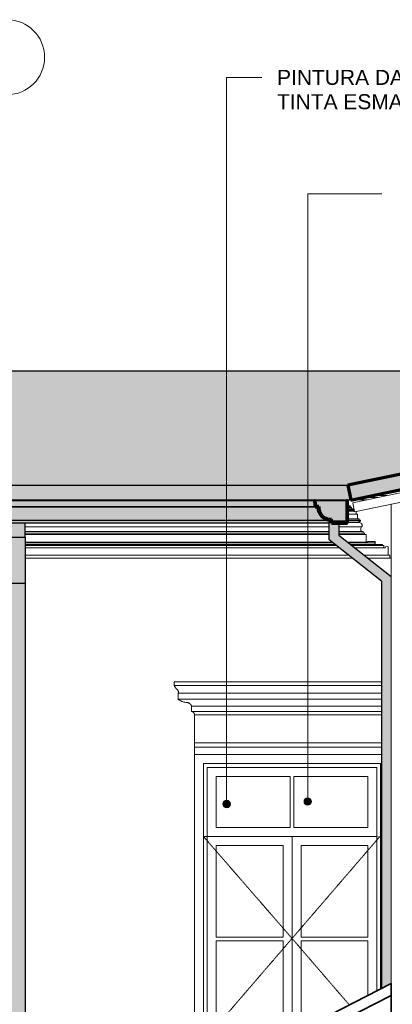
# Model space of a CAD drawing. Header units: millimetres. Extents: x -4967 to 47670, y -1932 to 8822.
# Tile 9 of 14: x 22035 to 24518, y 1966 to 8528. Entities that reach past the tile are written whole.
import ezdxf

# ---------------------------------------------------------------- set-up
doc = ezdxf.new("R2010")
doc.units = ezdxf.units.MM
doc.linetypes.add('_Tracejado pequeno', pattern=[2.25, 1.5, -0.75])
for name, color, linetype, lineweight in [('A-GENM', 13, 'Continuous', 18), ('A-GLAZ', 151, 'Continuous', 18), ('A-GLAZ-CWMG', 51, 'Continuous', 18), ('A-GLAZ-HDLN', 1, '_Tracejado pequeno', 18), ('A-ROOF', 132, 'Continuous', 25), ('A-ROOF-MCUT', 132, 'Continuous', 70), ('A-ROOF-OTLN', 132, 'Continuous', 25), ('A-ROOF-PATT', 132, 'Continuous', 25), ('A-WALL', 113, 'Continuous', 18), ('G-ANNO-TEXT', 231, 'Continuous', 9), ('S-GRID-IDEN', 1, 'Continuous', 9)]:
    doc.layers.add(name, color=color, linetype=linetype, lineweight=lineweight)
doc.styles.add('Arial_3', font='arial.ttf', dxfattribs={"height": 100})

# ---------------------------------------------------------------- blocks, each defined once
blk = doc.blocks.new('Window_CV - Window_CV - 1 divisão-4329174-ELEVAÇÃO 6 - MANTER _ CONSTRUIR')
at = {"layer": 'A-GLAZ'}
for p, q in [((11450.3, 3630), (11450.3, 1761.2)), ((12696.1, 3630), (11450.3, 3630)), ((11510.3, 3570), (12690.3, 3570)), ((11510.3, 1761.2), (11510.3, 3570)), ((11535.3, 3545), (12665.3, 3545)), ((11535.3, 3545), (11535.3, 1761.2)), ((12665.3, 2054.9), (12665.3, 3545)), ((12690.3, 3570), (12690.3, 2067.6)), ((11595.3, 3485), (11595.3, 3144)), ((12087.8, 3485), (11595.3, 3485)), ((12087.8, 3144), (12087.8, 3485)), ((12605.3, 3485), (12112.8, 3485)), ((12112.8, 3485), (12112.8, 3144)), ((12605.3, 3144), (12605.3, 3485)), ((12087.8, 3144), (11595.3, 3144)), ((12605.3, 3144), (12112.8, 3144)), ((11535.3, 3084), (12665.3, 3084)), ((12100.3, 3084), (11535.3, 3084)), ((11595.3, 2414.5), (11595.3, 3024)), ((11595.3, 3024), (12040.3, 3024)), ((12040.3, 3024), (12040.3, 2414.5)), ((12665.3, 3084), (12100.3, 3084)), ((12100.3, 1767), (12100.3, 3084)), ((12100.3, 3084), (12100.3, 1767)), ((12160.3, 2414.5), (12160.3, 3024)), ((12160.3, 3024), (12605.3, 3024)), ((12605.3, 3024), (12605.3, 2414.5)), ((12040.3, 2414.5), (11595.3, 2414.5)), ((11595.3, 2389.5), (11595.3, 1805)), ((11595.3, 2389.5), (12040.3, 2389.5)), ((12040.3, 1805), (12040.3, 2389.5)), ((12605.3, 2414.5), (12160.3, 2414.5)), ((12160.3, 2389.5), (12605.3, 2389.5)), ((12160.3, 2389.5), (12160.3, 1805)), ((12605.3, 2024.3), (12605.3, 2389.5)), ((11595.3, 1805), (12040.3, 1805)), ((12160.3, 1805), (12174.8, 1805)), ((11781.1, 1745), (12057, 1745)), ((12008, 1720), (11781.1, 1720)), ((12641.2, 1720), (12536.7, 1720)), ((12585.8, 1745), (12641.2, 1745)), ((11726.9, 1584), (11741, 1584)), ((12269.9, 1584), (12381.2, 1584)), ((12521.2, 1584), (12555.1, 1584))]:
    blk.add_line(p, q, dxfattribs=at)
at = {"layer": 'A-GLAZ-HDLN'}
for p, q in [((11510.3, 3084), (12685.1, 3084)), ((11510.3, 3084), (12100.3, 2405)), ((12100.3, 2405), (12685.1, 3084)), ((12100.3, 2405), (11545.8, 1761.2)), ((12482.2, 1961.6), (12100.3, 2405))]:
    blk.add_line(p, q, dxfattribs=at)
blk = doc.blocks.new('Generic Models 2 - Generic Models 2-3017803-ELEVAÇÃO 6 - MANTER _ CONSTRUIR')
at = {"layer": 'A-GENM', "lineweight": 35}
for p, q in [((12761.1, 2103.7), (11721.1, 1573.8)), ((12761.1, 2025.2), (12761.1, 2103.7)), ((11721.1, 1495.3), (12761.1, 2025.2)), ((12761.1, 2025.2), (11721.1, 1495.1)), ((12761.1, 1834.4), (12761.1, 2025.2)), ((11721.1, 1304.3), (12761.1, 1834.4)), ((12751.6, 1829.5), (12641.2, 1773.2)), ((12641.2, 1773.2), (12641.2, 1627.9)), ((12751.6, 1268.9), (12751.6, 1829.5)), ((12521.2, 1712.1), (12381.2, 1640.7)), ((12521.2, 1566.7), (12521.2, 1712.1)), ((11781.1, 1703.8), (11381.2, 1703.8)), ((11381.2, 1703.8), (11381.2, 1623.8)), ((11781.1, 1623.8), (11781.1, 1703.8)), ((12381.2, 1640.7), (12381.2, 1495.4)), ((11441.1, 1623.8), (11381.1, 1623.8)), ((11381.2, 1623.8), (11781.1, 1623.8)), ((11721.1, 1623.8), (11441.1, 1623.8)), ((11441.1, 1623.8), (11441.1, 470)), ((11441.1, 1573.8), (11441.1, 1623.8)), ((11781, 1623.8), (11721, 1623.8)), ((11721, 1623.8), (11721, 1573.8)), ((11721.1, 470), (11721.1, 1623.8)), ((12261.2, 1579.6), (12121.2, 1508.2)), ((12261.2, 1434.2), (12261.2, 1579.6)), ((12641.2, 1627.9), (12521.2, 1566.7)), ((11441.1, 1573.8), (11421.1, 1573.8)), ((11421.1, 1573.8), (11421.1, 1553.8)), ((11421.1, 1553.8), (11441.1, 1553.8)), ((11441.1, 1533.3), (11421.1, 1533.3)), ((11421.1, 1533.3), (11421.1, 1513.3)), ((11421.1, 1513.3), (11441.1, 1513.3)), ((11441.1, 1553.8), (11441.1, 1573.8)), ((11441.1, 1513.3), (11441.1, 1533.3)), ((11721.1, 1573.8), (11721.1, 1495.3)), ((11721.1, 1495.1), (11721.1, 1304.3)), ((12001.2, 1447.1), (11861.2, 1375.7)), ((12001.2, 1301.7), (12001.2, 1447.1)), ((12121.2, 1508.2), (12121.2, 1362.9)), ((12381.2, 1495.4), (12261.2, 1434.2)), ((12521.2, 1432), (12641.2, 1493.2)), ((12641.2, 1493.2), (12641.2, 1212.6)), ((12521.2, 1151.4), (12521.2, 1432)), ((11861.2, 1375.7), (11861.2, 1230.4)), ((12121.2, 1362.9), (12001.2, 1301.7)), ((12261.2, 1299.5), (12381.2, 1360.7)), ((12381.2, 1360.7), (12381.2, 1080.1)), ((12761.1, 1273.7), (11721.1, 743.7)), ((12261.2, 1018.9), (12261.2, 1299.5)), ((12641.2, 1212.6), (12751.6, 1268.9)), ((12761.1, 1030), (12761.1, 1273.7)), ((11861.2, 1230.4), (11721.1, 1159)), ((12001.2, 1167), (12121.2, 1228.2)), ((12121.2, 1228.2), (12121.2, 947.6)), ((11721.1, 1159), (11721.1, 1024.3)), ((12001.2, 886.4), (12001.2, 1167)), ((12381.2, 1080.1), (12521.2, 1151.4)), ((11721.1, 1024.3), (11861.2, 1095.7)), ((11861.2, 1095.7), (11861.2, 815.1)), ((12121.2, 947.6), (12261.2, 1018.9)), ((11861.2, 815.1), (12001.2, 886.4)), ((11721.1, 743.7), (11721.1, 470)), ((11441.1, 470), (11721.1, 470)), ((11721.1, 470), (12761.1, 470))]:
    blk.add_line(p, q, dxfattribs=at)
at = {"layer": 'A-GENM'}
for p, q in [((11381.2, 1761.2), (11781.1, 1761.2)), ((11381.2, 1761.2), (11381.2, 1703.8)), ((11781.1, 1703.8), (11781.1, 1761.2)), ((12761.1, 470), (12761.1, 1030))]:
    blk.add_line(p, q, dxfattribs=at)
at = {"layer": 'A-GENM', "lineweight": 35}
for centre, start, end in [((11368.1, 1547.2), 20.02292, 80.36593), ((11794, 1547.2), 99.63407, 159.97708)]:
    blk.add_arc(centre, 77.7, start, end, dxfattribs=at)
at = {"layer": 'A-GENM'}
for points in [[(11408.2, 1613.8), (11406.9, 1614.6), (11405.6, 1615.3), (11404.3, 1616.1)], [(11404.3, 1616), (11405.6, 1615.3), (11406.9, 1614.6), (11408.2, 1613.8)], [(11426.3, 1598.7), (11427.3, 1597.6), (11428.3, 1596.4), (11429.3, 1595.3)], [(11429.2, 1595.2), (11428.3, 1596.4), (11427.3, 1597.5), (11426.3, 1598.7)], [(11735.8, 1598.7), (11734.8, 1597.6), (11733.8, 1596.4), (11732.8, 1595.3)], [(11732.9, 1595.2), (11733.8, 1596.4), (11734.8, 1597.6), (11735.8, 1598.7)], [(11753.9, 1613.8), (11755.2, 1614.6), (11756.5, 1615.3), (11757.8, 1616)], [(11757.8, 1616), (11756.5, 1615.3), (11755.2, 1614.6), (11753.9, 1613.8)]]:
    blk.add_open_spline(points, degree=3, dxfattribs=at)
blk = doc.blocks.new('Rectangular Mullion - 4x6_3-3931220-ELEVAÇÃO 6 - MANTER _ CONSTRUIR')
at = {"layer": 'A-GLAZ-CWMG'}
for p, q in [((15574.3, 5953.9), (15959.6, 6034.8)), ((12517.2, 5247.6), (15959, 5970.3)), ((15135.7, 5861.8), (15525.4, 5943.6)), ((14697.1, 5769.7), (15086.8, 5851.5)), ((14258.6, 5677.6), (14648.2, 5759.4)), ((13820, 5585.5), (14209.6, 5667.3)), ((13381.4, 5493.4), (13771.1, 5575.2)), ((12942.8, 5401.3), (13332.5, 5483.1)), ((12504.3, 5309.2), (12893.9, 5391)), ((12517.2, 5247.6), (12504.3, 5309.2))]:
    blk.add_line(p, q, dxfattribs=at)
blk = doc.blocks.new('Rectangular Mullion - 6x12 cm-4082038-ELEVAÇÃO 6 - MANTER _ CONSTRUIR')
at = {"layer": 'A-GLAZ-CWMG'}
for p, q in [((12574.2, 5344.3), (12671.5, 5344.3)), ((12732, 5357), (12634.8, 5357))]:
    blk.add_line(p, q, dxfattribs=at)
blk = doc.blocks.new('ornamento esquadrias - ornamento esquadrias-V19-ELEVAÇÃO 6 - MANTER _ CONSTRUIR')
at = {"layer": 'A-GENM'}
for p, q in [((12696.1, 4114.9), (11315.6, 4114.9)), ((11315.6, 4114.9), (11315.6, 4089.9)), ((12696.1, 4089.9), (11315.6, 4089.9)), ((11315.6, 4089.9), (12696.1, 4089.9)), ((11340.6, 4039.9), (12696.1, 4039.9)), ((12696.1, 4039.9), (11340.6, 4039.9)), ((11340.6, 4039.9), (11340.6, 3999.9)), ((12696.1, 3999.9), (11340.6, 3999.9)), ((11340.6, 3999.9), (12696.1, 3999.9)), ((11430.6, 3953.3), (12696.1, 3953.3)), ((12696.1, 3953.3), (11430.6, 3953.3)), ((11430.6, 3953.3), (11430.6, 3918.3)), ((12696.1, 3918.3), (11430.6, 3918.3)), ((11430.6, 3918.3), (12696.1, 3918.3)), ((12696.1, 3894.9), (11450.3, 3894.9)), ((11450.3, 3894.9), (11450.3, 3709.1)), ((11450.3, 3894.9), (12696.1, 3894.9)), ((12696.1, 3709.1), (11450.3, 3709.1)), ((11450.3, 3709.1), (12696.1, 3709.1)), ((11450.3, 3679.1), (11450.3, 3709.1)), ((11450.3, 3679.1), (12696.1, 3679.1)), ((11450.3, 3629.9), (11450.3, 3679.1)), ((11450.3, 3679.1), (12696.1, 3679.1))]:
    blk.add_line(p, q, dxfattribs=at)
for points, knots in [([(11334.2, 4063.3), (11332.6, 4064.9), (11330.4, 4067.3), (11327.6, 4070.6), (11325.9, 4072.7), (11324.7, 4074.4), (11323.4, 4076.1), (11322.3, 4077.8), (11321.3, 4079.4), (11320.3, 4081), (11319.3, 4082.7), (11318.4, 4084.4), (11317.4, 4086.3), (11316.6, 4087.8), (11316.1, 4088.9), (11315.7, 4089.7), (11315.6, 4089.9), (11315.6, 4089.9)], [0, 0, 0, 0, 0.142857, 0.214286, 0.285714, 0.321429, 0.357143, 0.428571, 0.464286, 0.5, 0.571429, 0.625, 0.678571, 0.785714, 0.839286, 0.892857, 1, 1, 1, 1]), ([(11340.6, 4039.9), (11340.6, 4039.9), (11340.8, 4040.3), (11341.6, 4041.8), (11342.4, 4044.3), (11342.9, 4047.6), (11342.7, 4051), (11342, 4053.6), (11341.5, 4055), (11340.8, 4056.5), (11340, 4057.9), (11339, 4059.2), (11337.4, 4061.1), (11335.7, 4062.5), (11334.2, 4063.3)], [0, 0, 0, 0, 0.125, 0.25, 0.375, 0.5, 0.625, 0.6875, 0.71875, 0.75, 0.8125, 0.84375, 0.875, 1, 1, 1, 1]), ([(11340.6, 3999.9), (11342.3, 3998.6), (11345.8, 3996.1), (11350.5, 3993), (11354.6, 3990.6), (11358.8, 3988.4), (11363.2, 3986.3), (11367.7, 3984.4), (11372.3, 3982.7), (11380.6, 3980), (11387.9, 3978.5), (11392.9, 3977.7)], [-1, -1, -1, -1, -0.875, -0.75, -0.6875, -0.625, -0.5, -0.4375, -0.375, -0.25, 0, 0, 0, 0]), ([(11392.9, 3977.7), (11395.6, 3977.9), (11399.7, 3977.8), (11404.9, 3976.7), (11408.1, 3975.6), (11410.6, 3974.6), (11412.4, 3973.8), (11414.1, 3972.8), (11415.8, 3971.8), (11417.5, 3970.6), (11419.1, 3969.4), (11420.6, 3968.1), (11422, 3966.8), (11423.4, 3965.3), (11425.1, 3963.3), (11427.9, 3959.4), (11429.7, 3955.8), (11430.6, 3953.3)], [-1, -1, -1, -1, -0.833333, -0.75, -0.666667, -0.625, -0.583333, -0.541667, -0.5, -0.458333, -0.416667, -0.375, -0.333333, -0.291667, -0.25, -0.166667, 0, 0, 0, 0]), ([(11430.6, 3918.3), (11431.5, 3918.1), (11432.8, 3917.7), (11434.6, 3917), (11435.8, 3916.5), (11437, 3915.9), (11438.2, 3915.2), (11439.3, 3914.5), (11440.2, 3913.8), (11440.9, 3913.3), (11441.6, 3912.7), (11442.4, 3912), (11443.3, 3911), (11444.2, 3910.1), (11445.1, 3909), (11445.8, 3907.9), (11446.6, 3906.8), (11447.3, 3905.6), (11447.9, 3904.4), (11448.6, 3902.7), (11449.7, 3899.6), (11450.2, 3896.8), (11450.3, 3894.9)], [-1, -1, -1, -1, -0.916667, -0.875, -0.833333, -0.791667, -0.75, -0.708333, -0.666667, -0.645833, -0.625, -0.583333, -0.541667, -0.5, -0.458333, -0.416667, -0.375, -0.333333, -0.291667, -0.25, -0.166667, 0, 0, 0, 0])]:
    blk.add_open_spline(points, degree=3, knots=knots, dxfattribs=at)
blk = doc.blocks.new('Generic Models 1 - Generic Models 24-4258923-ELEVAÇÃO 6 - MANTER _ CONSTRUIR')
at = {"layer": 'A-GENM', "lineweight": 25}
for points in [[(10321.1, 5078.4), (10321.1, 5173.7), (10221.1, 5173.7), (10221.1, 5078.4), (10230.7, 5078.4)], [(10321.1, 4773.8), (10321.1, 5078.4), (10221.1, 5078.4), (10221.1, 4773.8)], [(10321.1, 470), (10321.1, 4773.8), (10221.1, 4773.8), (10221.1, 470)]]:
    blk.add_hatch(color=9, dxfattribs=at).paths.add_polyline_path(points, flags=0)
h = blk.add_hatch(color=9, dxfattribs=at)
h.paths.add_polyline_path([(12751.6, 1268.9), (12761.1, 1273.7), (12761.1, 1834.4), (12751.6, 1829.5), (12751.6, 1273.7)], flags=0)
h.paths.add_polyline_path([(12696.1, 2070.6), (12761.1, 2103.7), (12761.1, 4818.2), (12412.3, 5093.4), (12412.3, 5173.7), (12362.2, 5173.7), (12361.3, 5178.7), (12347.3, 5178.7), (12347.3, 5061.9), (12696.1, 4786.7), (12696.1, 2103.7)], flags=0)
at = {"layer": 'A-GENM', "color": 5, "lineweight": 25}
for p, q in [((10321.1, 5078.4), (10321.1, 5173.7)), ((12347.3, 5178.7), (12361.3, 5178.7)), ((12347.3, 5061.9), (12347.3, 5178.7)), ((12412.3, 5173.7), (12412.3, 5093.4)), ((10221.1, 5078.4), (10321.1, 5078.4)), ((10321.1, 5078.4), (10321.1, 4773.8)), ((12696.1, 4786.7), (12347.3, 5061.9)), ((12412.3, 5093.4), (12761.1, 4818.2)), ((10221.1, 4773.8), (10321.1, 4773.8)), ((10321.1, 4773.8), (10321.1, 470)), ((12696.1, 4786.7), (12696.1, 2070.6))]:
    blk.add_line(p, q, dxfattribs=at)
blk = doc.blocks.new('ORNAMENTO SUPERIOR - ORNAMENTO SUPERIOR-4323885-ELEVAÇÃO 6 - MANTER _ CONSTRUIR')
at = {"layer": 'A-GENM'}
for p, q in [((7054.9, 5328.7), (12477.3, 5328.7)), ((12477.3, 5328.7), (12477.3, 5287.4)), ((12597.1, 5328.7), (12477.3, 5328.7)), ((12477.3, 5287.4), (12470.7, 5287.4)), ((12487.3, 5282.4), (12470.7, 5282.4)), ((12492.3, 5277.4), (12470.7, 5277.4)), ((12497.3, 5267.4), (12470.7, 5267.4)), ((12512.3, 5262.4), (12470.7, 5262.4)), ((12515.2, 5257.4), (12470.7, 5257.4)), ((12516.2, 5252.4), (12470.7, 5252.4)), ((12477.3, 5287.4), (12487.3, 5287.4)), ((12487.3, 5287.4), (12487.3, 5282.4)), ((12487.3, 5282.4), (12492.3, 5282.4)), ((12492.3, 5282.4), (12492.3, 5277.4)), ((12492.3, 5277.4), (12497.3, 5277.4)), ((12497.3, 5277.4), (12497.3, 5267.4)), ((12497.3, 5267.4), (12512.3, 5267.4)), ((12512.3, 5267.4), (12512.3, 5262.4)), ((12512.3, 5262.4), (12514.1, 5262.4)), ((12761.4, 4938.7), (12761.4, 5298.8)), ((12527.3, 5232.4), (12470.7, 5232.4)), ((12537.3, 5202.4), (12470.7, 5202.4)), ((12547.3, 5192.4), (12470.7, 5192.4)), ((12470.7, 5187.4), (12557.3, 5187.4)), ((12527.3, 5249.7), (12527.3, 5232.4)), ((12527.3, 5232.4), (12537.3, 5232.4)), ((12537.3, 5232.4), (12537.3, 5202.4)), ((12537.3, 5202.4), (12547.3, 5202.4)), ((12557.3, 5187.4), (12543.6, 5176.7)), ((12547.3, 5202.4), (12547.3, 5192.4)), ((12547.3, 5192.4), (12557.3, 5192.4)), ((12557.3, 5192.4), (12557.3, 5187.4)), ((10321.1, 5147.5), (12347.3, 5147.5)), ((12412.3, 5147.5), (12564.1, 5147.5)), ((12470.7, 5176.7), (12543.6, 5176.7)), ((12347.3, 5116.7), (10321.1, 5116.7)), ((12347.3, 5106.7), (10321.1, 5106.7)), ((12347.3, 5096.7), (10321.1, 5096.7)), ((12563.4, 5116.7), (12412.3, 5116.7)), ((12573.4, 5106.7), (12412.3, 5106.7)), ((12583.4, 5096.7), (12412.3, 5096.7)), ((12563.4, 5116.7), (12573.4, 5116.7)), ((12573.4, 5116.7), (12573.4, 5106.7)), ((12573.4, 5106.7), (12583.4, 5106.7)), ((12583.4, 5106.7), (12583.4, 5096.7)), ((12583.4, 5096.7), (12593.4, 5096.7)), ((12593.4, 5096.7), (12593.4, 5046.7)), ((12366.6, 5046.7), (10321.1, 5046.7)), ((10321.1, 5041.7), (12372.9, 5041.7)), ((10321.1, 5031.7), (12385.6, 5031.7)), ((12395.8, 5023.7), (10321.1, 5023.7)), ((12414.8, 5008.7), (10321.1, 5008.7)), ((12593.4, 5046.7), (12471.6, 5046.7)), ((12477.9, 5041.7), (12653.4, 5041.7)), ((12490.6, 5031.7), (12657.5, 5031.7)), ((12703.4, 5023.7), (12500.7, 5023.7)), ((12711.4, 5008.7), (12519.7, 5008.7)), ((12593.4, 5046.7), (12603.4, 5046.7)), ((12603.4, 5046.7), (12603.4, 5051.7)), ((12603.4, 5051.7), (12653.4, 5051.7)), ((12657.5, 5031.7), (12703.4, 5031.7)), ((12703.4, 5031.7), (12703.4, 5023.7)), ((12703.4, 5023.7), (12711.4, 5023.7)), ((12711.4, 5023.7), (12711.4, 5008.7)), ((12711.4, 5008.7), (12721.4, 5008.7)), ((12741.4, 5009.1), (12741.4, 4958.7)), ((12478.2, 4958.7), (10321.1, 4958.7)), ((12503.5, 4938.7), (10321.1, 4938.7)), ((12741.4, 4958.7), (12583.1, 4958.7)), ((12751.4, 4938.7), (12608.5, 4938.7)), ((12741.4, 4958.7), (12751.4, 4958.7)), ((12751.4, 4958.7), (12751.4, 4938.7)), ((12751.4, 4938.7), (12761.4, 4938.7))]:
    blk.add_line(p, q, dxfattribs=at)
for centre, radius, start, end in [((12548.4, 5158.3), 19, 325.45968, 104.54032), ((12580.3, 5131.7), 22.6, 135.85966, 221.76644), ((12657.5, 5037.5), 5.84, 134.54044, 270), ((12647.9, 5046.7), 7.42, 317.64224, 42.35776), ((12731.4, 5009.1), 10, 0, 182.82271)]:
    blk.add_arc(centre, radius, start, end, dxfattribs=at)
blk.add_open_spline([(12653.4, 5041.7), (12653.1, 5041.3), (12652.5, 5040.6), (12651.9, 5039.3), (12651.7, 5038.4), (12651.7, 5038)], degree=3, dxfattribs=at)
blk.add_open_spline([(12653.7, 5033.1), (12653.9, 5032.9), (12654.3, 5032.6), (12654.9, 5032.3), (12655.5, 5032), (12656.4, 5031.7), (12657.1, 5031.7), (12657.5, 5031.7)], degree=3, knots=[0.7, 0.7, 0.7, 0.7, 0.75, 0.8, 0.85, 0.9, 1, 1, 1, 1], dxfattribs=at)
blk = doc.blocks.new('Grid - Head Grid-11506-ELEVAÇÃO 6 - MANTER _ CONSTRUIR')
at = {"layer": 'S-GRID-IDEN'}
blk.add_circle((29896.1, 8278.5), 250, dxfattribs=at)

msp = doc.modelspace()

# ---------------------------------------------------------------- hatches: boundary and pattern name
at = {"layer": 'A-ROOF'}
msp.add_hatch(color=191, dxfattribs=at).paths.add_polyline_path([(21088.1, 5328.8), (24241.8, 5328.8), (24221.6, 5425.1), (18849.6, 5425.1), (18828.7, 5328.8), (19502, 5328.8)], flags=0)
at = {"layer": 'A-ROOF-OTLN'}
h = msp.add_hatch(color=191, dxfattribs=at)
h.paths.add_polyline_path([(18856, 5178.7), (18955.3, 5178.7), (18958.8, 5198.5), (18985.5, 5201.6), (19009.6, 5213.2), (19028.6, 5232.2), (19040.4, 5256.7), (19043.4, 5283.1), (19063.5, 5286.6), (19066.6, 5322.5), (24004.6, 5322), (24007.7, 5286.6), (24027.7, 5283.1), (24030.9, 5256.4), (24042.6, 5232.2), (24061.9, 5213.1), (24086.1, 5201.5), (24112.4, 5198.5), (24115.9, 5178.7), (24215.2, 5178.7), (24215.2, 5322.6), (18856, 5322.6), (18856, 5224.2)], flags=0)
h.paths.add_polyline_path([(24108.2, 5193.3), (24085.7, 5196.4), (24086.1, 5196.3)], flags=0)
h.paths.add_polyline_path([(18963, 5193.3), (18985.5, 5196.4), (18985.1, 5196.9), (18981.4, 5196.3)], flags=0)
h.paths.add_polyline_path([(24076.5, 5200.2), (24061.9, 5207.5), (24065.4, 5204.8)], flags=0)
h.paths.add_polyline_path([(18994.7, 5200.2), (19006.4, 5205.3), (19009.6, 5207.8), (19003.7, 5204.8)], flags=0)
h.paths.add_polyline_path([(24054.1, 5213.5), (24043.3, 5224.2), (24047.7, 5218.4)], flags=0)
h.paths.add_polyline_path([(19017.1, 5213.5), (19023.5, 5218.4), (19027.8, 5224.2), (19022, 5218.4)], flags=0)
h.paths.add_polyline_path([(24037.2, 5232), (24029.5, 5247.1), (24034.1, 5236.1), (24037.1, 5232.2)], flags=0)
h.paths.add_polyline_path([(19033.9, 5232), (19037.1, 5236.1), (19041.6, 5247.1), (19034, 5232.2)], flags=0)
h.paths.add_polyline_path([(24026.5, 5254.4), (24022.6, 5278.9), (24025.7, 5256.4)], flags=0)
h.paths.add_polyline_path([(19044.7, 5254.4), (19045.6, 5256.7), (19045.6, 5260.5), (19045, 5256.4)], flags=0)
for points in [[(21484.6, 5282.3), (24003.1, 5282.3), (23999.6, 5322), (19071.6, 5322), (19068.1, 5282.3), (21385.4, 5282.3)], [(20889.8, 5193.3), (24108.2, 5193.3), (24085.7, 5196.4), (24065.4, 5204.8), (24061.4, 5207.9), (24057.9, 5209.7), (24054.1, 5213.5), (24047.7, 5218.4), (24042.6, 5225), (24039, 5228.6), (24037.1, 5232.2), (24034.1, 5236.1), (24025.6, 5256.7), (24022.6, 5278.9), (19048.6, 5278.9), (19045.5, 5256.4), (19037.1, 5236.1), (19033.9, 5232), (19032.2, 5228.6), (19027.9, 5224.2), (19023.5, 5218.4), (19016.8, 5213.2), (19013.3, 5209.7), (19009.6, 5207.8), (19005.7, 5204.8), (18985.1, 5196.3), (18963, 5193.3), (20790.7, 5193.3)], [(21484.6, 5278.9), (24022.6, 5278.9), (24003.1, 5282.3), (19068.1, 5282.3), (19048.6, 5278.9), (21385.4, 5278.9)], [(23070.6, 5173.7), (24096.8, 5173.7), (24096.8, 5178.7), (24110.8, 5178.7), (24108.2, 5193.3), (18963, 5193.3), (18959.5, 5173.7), (22971.5, 5173.7)]]:
    msp.add_hatch(color=191, dxfattribs=at).paths.add_polyline_path(points, flags=0)
at = {"layer": 'A-ROOF-PATT'}
msp.add_hatch(color=191, dxfattribs=at).paths.add_polyline_path([(18849.6, 5425.1), (24221.6, 5425.1), (27860, 6189.1), (17916, 6189.1), (17916, 5658.5), (18822.4, 5431.8)], flags=0)
at = {"layer": 'A-ROOF-PATT', "lineweight": 18}
h = msp.add_hatch(color=171, dxfattribs=at)
h.paths.add_polyline_path([(30873.4, 5328.7), (30895.6, 5425.2), (27710.6, 6157.8), (24221.6, 5425.1), (24241.8, 5328.8), (24249.6, 5328.8), (27709.6, 6055.4), (30869.1, 5328.7)], flags=0)
h.paths.add_polyline_path([(18822.4, 5328.8), (18825.5, 5328.8), (18849.6, 5425.1), (17916, 5658.5), (17916, 5555.4), (18709, 5357.1)], flags=0)
h = msp.add_hatch(color=171, dxfattribs=at)
h.paths.add_polyline_path([(24111.7, 5173.7), (24220.2, 5173.7), (24220.2, 5322.6), (24215.2, 5322.6), (24215.2, 5178.7), (24115.9, 5178.7), (24112.4, 5198.5), (24085.7, 5201.6), (24061.5, 5213.2), (24042.6, 5232.2), (24030.9, 5256.4), (24027.7, 5283.1), (24007.7, 5286.6), (24004.6, 5322.5), (23999.6, 5322), (24003.1, 5282.3), (24022.6, 5278.9), (24026.8, 5252.4), (24039, 5228.6), (24057.9, 5209.7), (24081.8, 5197.5), (24108.2, 5193.3), (24111.4, 5175.1)], flags=0)
h.paths.add_polyline_path([(18907.3, 5173.7), (18959.5, 5173.7), (18963, 5193.3), (18989.4, 5197.5), (19013.3, 5209.7), (19032.2, 5228.6), (19044.3, 5252.4), (19048.6, 5278.9), (19068.1, 5282.3), (19071.6, 5322), (19066.6, 5322.5), (19063.5, 5286.6), (19043.4, 5283.1), (19040.3, 5256.4), (19028.6, 5232.2), (19009.6, 5213.2), (18985.5, 5201.6), (18958.8, 5198.5), (18955.3, 5178.7), (18856, 5178.7), (18856, 5322.6), (18851, 5322.6), (18851, 5173.7)], flags=0)
h.paths.add_polyline_path([(31000.8, 5173.8), (31005.5, 5173.8), (31009, 5193.5), (31035.4, 5197.7), (31059.3, 5209.8), (31078.2, 5228.7), (31090.4, 5252.6), (31094.6, 5279), (31114.1, 5282.5), (31117.6, 5322.2), (31112.6, 5322.6), (31109.5, 5286.7), (31089.5, 5283.2), (31086.4, 5256.5), (31074.7, 5232.4), (31055.7, 5213.4), (31031.5, 5201.7), (31004.8, 5198.6), (31000.8, 5178.8), (30902, 5178.8), (30902, 5322.7), (30897, 5322.7), (30897, 5173.8), (30901.6, 5173.8)], flags=0)
at = {"layer": 'G-ANNO-TEXT'}
h = msp.add_hatch(color=250, dxfattribs=at)
edge = h.paths.add_edge_path(flags=0)
edge.add_arc((23413.6, 3300.7), 25, 0, 360)
h = msp.add_hatch(color=250, dxfattribs=at)
edge = h.paths.add_edge_path(flags=0)
edge.add_arc((23954.4, 3317.5), 25, 0, 360)

# ---------------------------------------------------------------- linework, layer by layer
at = {"layer": 'A-ROOF', "color": 5}
for p, q in [((17916, 6189.1), (27860, 6189.1)), ((18849.6, 5425.1), (24221.6, 5425.1)), ((18825.5, 5328.8), (24241.8, 5328.8))]:
    msp.add_line(p, q, dxfattribs=at)
at = {"layer": 'A-ROOF', "color": 7, "lineweight": 70}
for p, q in [((27710.6, 6157.8), (24221.6, 5425.1)), ((24249.6, 5328.8), (27709.6, 6055.4)), ((24221.6, 5425.1), (24241.8, 5328.8)), ((24241.8, 5328.8), (24249.6, 5328.8))]:
    msp.add_line(p, q, dxfattribs=at)
at = {"layer": 'A-ROOF-MCUT', "color": 7}
for p, q in [((24004.6, 5322.5), (23999.6, 5322)), ((23999.6, 5322), (24003.1, 5282.3)), ((24007.7, 5286.6), (24004.6, 5322.5)), ((24220.2, 5322.6), (24215.2, 5322.6)), ((24215.2, 5322.6), (24215.2, 5178.7)), ((24220.2, 5173.7), (24220.2, 5322.6)), ((24003.1, 5282.3), (24022.6, 5278.9)), ((24027.7, 5283.1), (24007.7, 5286.6)), ((24108.2, 5193.3), (24111.7, 5173.7)), ((24115.9, 5178.7), (24112.4, 5198.5)), ((24111.7, 5173.7), (24220.2, 5173.7)), ((24215.2, 5178.7), (24115.9, 5178.7))]:
    msp.add_line(p, q, dxfattribs=at)
for radius, start, end in [(85.6, 180.03604, 270), (80.6, 177.06706, 272.97092)]:
    msp.add_arc((24108.2, 5278.9), radius, start, end, dxfattribs=at)
at = {"layer": 'A-ROOF-OTLN', "color": 5}
for p, q in [((24215.2, 5322.6), (18856, 5322.6)), ((24004.6, 5322.5), (19066.6, 5322.5)), ((23999.6, 5322), (19071.6, 5322)), ((24022.6, 5278.9), (19048.6, 5278.9)), ((24003.1, 5282.3), (19068.1, 5282.3)), ((18963, 5193.3), (24108.2, 5193.3)), ((24096.8, 5173.7), (18959.5, 5173.7))]:
    msp.add_line(p, q, dxfattribs=at)
for points, knots in [([(24026.2, 5254.3), (24026, 5255.1), (24023.7, 5263.1), (24022.7, 5271.4), (24022.6, 5278.9)], [0.8146446, 0.8146446, 0.8146446, 0.8146446, 0.8333333, 1, 1, 1, 1]), ([(24036.8, 5231.7), (24035.9, 5233.2), (24033, 5237.8), (24030.6, 5242.9), (24029, 5246.6), (24028.9, 5246.8)], [0.6283356, 0.6283356, 0.6283356, 0.6283356, 0.6666667, 0.75, 0.7556978, 0.7556978, 0.7556978, 0.7556978]), ([(24053.7, 5213), (24053.1, 5213.5), (24051, 5215.2), (24047.7, 5218.4), (24044.6, 5221.7), (24042.8, 5223.7), (24042.3, 5224.4)], [0.4397803, 0.4397803, 0.4397803, 0.4397803, 0.4583333, 0.5, 0.5416667, 0.5602197, 0.5602197, 0.5602197, 0.5602197]), ([(24060.3, 5214.1), (24061.6, 5213.2), (24063.1, 5212.1), (24064.6, 5211.2), (24064.7, 5211.1)], [0.58871609, 0.58871609, 0.58871609, 0.58871609, 0.625, 0.62844055, 0.62844055, 0.62844055, 0.62844055]), ([(24076.2, 5199.6), (24076, 5199.7), (24074, 5200.5), (24070.3, 5202.1), (24065.7, 5204.6), (24062.9, 5206.3), (24061.6, 5207.2)], [0.2443022, 0.2443022, 0.2443022, 0.2443022, 0.25, 0.2916667, 0.3333333, 0.3668719, 0.3668719, 0.3668719, 0.3668719]), ([(24082.1, 5202.7), (24082.7, 5202.5), (24084.8, 5201.8), (24087, 5201.2), (24088.5, 5200.8)], [0.77162511, 0.77162511, 0.77162511, 0.77162511, 0.78571429, 0.82122351, 0.82122351, 0.82122351, 0.82122351]), ([(24108.2, 5193.3), (24104.4, 5193.3), (24096.9, 5193.8), (24088.8, 5195.5), (24084.5, 5196.7), (24083.7, 5196.9)], [0, 0, 0, 0, 0.0833333, 0.1666667, 0.1853554, 0.1853554, 0.1853554, 0.1853554])]:
    msp.add_open_spline(points, degree=3, knots=knots, dxfattribs=at)
for points in [[(24030.1, 5259.1), (24030.6, 5257), (24031.3, 5254.8), (24032, 5252.7)], [(24040.4, 5235.4), (24041.4, 5233.9), (24042.4, 5232.4), (24043.4, 5231)]]:
    msp.add_open_spline(points, degree=3, dxfattribs=at)
at = {"layer": 'A-WALL'}
msp.add_line((24510.6, 2103.7), (24510.6, 5298.8), dxfattribs=at)
at = {"layer": 'G-ANNO-TEXT', "color": 250}
for p, q in [((23413.6, 8144.1), (23648.2, 8144.1)), ((23413.6, 3300.7), (23413.6, 8144.1)), ((23954.4, 7367.2), (24448, 7367.2)), ((23954.4, 3317.5), (23954.4, 7367.2))]:
    msp.add_line(p, q, dxfattribs=at)
for centre in [(23413.6, 3300.7), (23954.4, 3317.5)]:
    msp.add_circle(centre, 25, dxfattribs=at)

# ---------------------------------------------------------------- block references
at = {"layer": 'A-GENM'}
for name in ['ORNAMENTO SUPERIOR - ORNAMENTO SUPERIOR-4323885-ELEVAÇÃO 6 - MANTER _ CONSTRUIR', 'ornamento esquadrias - ornamento esquadrias-V19-ELEVAÇÃO 6 - MANTER _ CONSTRUIR', 'Generic Models 2 - Generic Models 2-3017803-ELEVAÇÃO 6 - MANTER _ CONSTRUIR']:
    msp.add_blockref(name, (11749.5, 0), dxfattribs=at)
at = {"layer": 'A-GENM', "color": 5, "lineweight": 25}
msp.add_blockref('Generic Models 1 - Generic Models 24-4258923-ELEVAÇÃO 6 - MANTER _ CONSTRUIR', (11749.5, 0), dxfattribs=at)
at = {"layer": 'A-GLAZ'}
msp.add_blockref('Window_CV - Window_CV - 1 divisão-4329174-ELEVAÇÃO 6 - MANTER _ CONSTRUIR', (11749.5, 0), dxfattribs=at)
at = {"layer": 'A-GLAZ-CWMG'}
for name in ['Rectangular Mullion - 4x6_3-3931220-ELEVAÇÃO 6 - MANTER _ CONSTRUIR', 'Rectangular Mullion - 6x12 cm-4082038-ELEVAÇÃO 6 - MANTER _ CONSTRUIR']:
    msp.add_blockref(name, (11749.5, 0), dxfattribs=at)
at = {"layer": 'S-GRID-IDEN'}
msp.add_blockref('Grid - Head Grid-11506-ELEVAÇÃO 6 - MANTER _ CONSTRUIR', (-7945.5, 0), dxfattribs=at)

# ---------------------------------------------------------------- texts
at = {"layer": 'G-ANNO-TEXT', "color": 7, "char_height": 100, "attachment_point": 1, "style": 'Arial_3'}
for s, insert, width in [('PINTURA DAS ESQUADRIAS EM  ', (23749.8, 8194.1), 2745.78), ('TINTA ESMALTE COR PANTONE 7501', (23749.8, 8032.1), 3094.514)]:
    msp.add_mtext(s, dxfattribs=dict(at, insert=insert, width=width))

doc.saveas('drawing.dxf')
